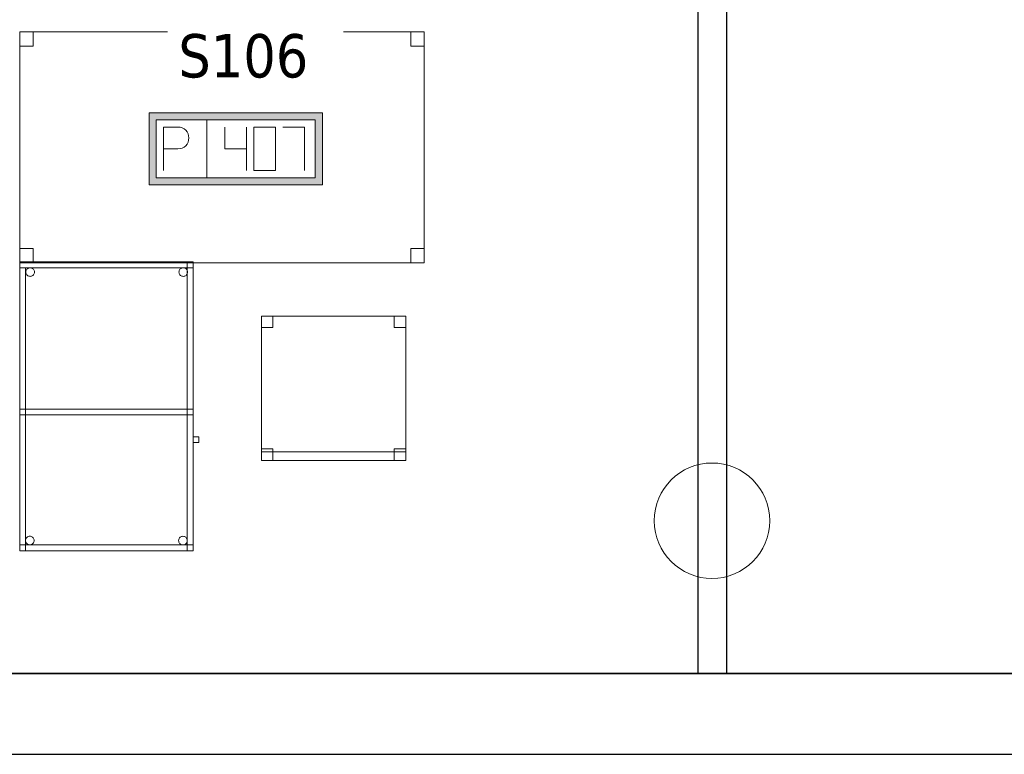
# Model space of a CAD drawing. Header units: metres. Extents: x 391.1 to 427.5, y 12.7 to 28.4.
# Tile 18 of 139: x 408.3 to 411.7, y 12.8 to 15.4. Entities that reach past the tile are written whole.
import ezdxf

# ---------------------------------------------------------------- set-up
doc = ezdxf.new("R2010")
doc.units = ezdxf.units.M
doc.layers.add('01_SUELOS', color=7, linetype='Continuous', lineweight=25, true_color=0x007f00)
for name, color, linetype, lineweight in [('02_MOBILIARIO', 7, 'Continuous', 18), ('A-COLS-____-MCUT', 7, 'Continuous', 18), ('A-COLS-____-OTLN', 7, 'Continuous', 18), ('A-DETL-____-MBND', 7, 'Continuous', 18), ('A-WALL-____-MCUT', 7, 'Continuous', 25), ('A-WALL-____-OTLN', 7, 'Continuous', 25), ('E-ELEC-FIXT-IDEN', 7, 'Continuous', 30)]:
    doc.layers.add(name, color=color, linetype=linetype, lineweight=lineweight)
doc.styles.add('Tahoma_3', font='tahoma.ttf', dxfattribs={"height": 0.15})

# ---------------------------------------------------------------- blocks, each defined once
blk = doc.blocks.new('Family - Taula 100X60_P1-154588-04_ELEC_P1')
at = {"layer": 'A-DETL-____-MBND', "color": 253, "true_color": 0xaaaaaa}
for p, q in [((0, 0.98), (0, 1)), ((0, 1), (0, 0.98)), ((0, 1), (0.6, 1)), ((0.6, 1), (0, 1)), ((0.6, 1), (0, 1)), ((0, 1), (0.6, 1)), ((0, 1), (0, 0)), ((0, 0), (0, 1)), ((0.6, 1), (0, 1)), ((0, 1), (0.6, 1)), ((0, 1), (0, 0)), ((0, 0), (0, 1)), ((0, 1), (0.58, 1)), ((0, 0), (0, 1)), ((0.58, 1), (0, 1)), ((0, 1), (0, 0)), ((0.58, 1), (0.58, 0)), ((0.58, 0), (0.58, 1)), ((0.6, 1), (0.6, 0.98)), ((0.6, 1), (0.6, 0.98)), ((0.6, 0), (0.6, 1)), ((0.6, 1), (0.6, 0)), ((0.6, 0), (0.6, 1)), ((0.6, 1), (0.6, 0)), ((0.6, 0.98), (0, 0.98)), ((0, 0.98), (0.6, 0.98)), ((0, 0.98), (0.02, 0.98)), ((0.02, 0.98), (0, 0.98)), ((0, 0), (0, 0.98)), ((0, 0.98), (0, 0)), ((0.02, 0.98), (0.02, 0)), ((0.02, 0), (0.02, 0.98)), ((0.0212, 0.965), (0.0215, 0.9676)), ((0.0215, 0.9676), (0.0212, 0.965)), ((0.0215, 0.9624), (0.0212, 0.965)), ((0.0212, 0.965), (0.0215, 0.9624)), ((0.0215, 0.9676), (0.0221, 0.9701)), ((0.0221, 0.9701), (0.0215, 0.9676)), ((0.0221, 0.9599), (0.0215, 0.9624)), ((0.0215, 0.9624), (0.0221, 0.9599)), ((0.0221, 0.9701), (0.0232, 0.9725)), ((0.0232, 0.9725), (0.0221, 0.9701)), ((0.0232, 0.9575), (0.0221, 0.9599)), ((0.0221, 0.9599), (0.0232, 0.9575)), ((0.0232, 0.9725), (0.0247, 0.9746)), ((0.0247, 0.9746), (0.0232, 0.9725)), ((0.0247, 0.9554), (0.0232, 0.9575)), ((0.0232, 0.9575), (0.0247, 0.9554)), ((0.0247, 0.9746), (0.0266, 0.9764)), ((0.0266, 0.9764), (0.0247, 0.9746)), ((0.0266, 0.9536), (0.0247, 0.9554)), ((0.0247, 0.9554), (0.0266, 0.9536)), ((0.0266, 0.9764), (0.0287, 0.9779)), ((0.0287, 0.9779), (0.0266, 0.9764)), ((0.0287, 0.9779), (0.0311, 0.979)), ((0.0311, 0.979), (0.0287, 0.9779)), ((0.0311, 0.979), (0.0336, 0.9797)), ((0.0336, 0.9797), (0.0311, 0.979)), ((0.0336, 0.9797), (0.0362, 0.9799)), ((0.0362, 0.9799), (0.0336, 0.9797)), ((0.0362, 0.9799), (0.0388, 0.9797)), ((0.0388, 0.9797), (0.0362, 0.9799)), ((0.0388, 0.9797), (0.0413, 0.979)), ((0.0413, 0.979), (0.0388, 0.9797)), ((0.0413, 0.979), (0.0436, 0.9779)), ((0.0436, 0.9779), (0.0413, 0.979)), ((0.0436, 0.9779), (0.0458, 0.9764)), ((0.0458, 0.9764), (0.0436, 0.9779)), ((0.0458, 0.9764), (0.0476, 0.9746)), ((0.0476, 0.9746), (0.0458, 0.9764)), ((0.0476, 0.9554), (0.0458, 0.9536)), ((0.0458, 0.9536), (0.0476, 0.9554)), ((0.0476, 0.9746), (0.0491, 0.9725)), ((0.0491, 0.9725), (0.0476, 0.9746)), ((0.0491, 0.9575), (0.0476, 0.9554)), ((0.0476, 0.9554), (0.0491, 0.9575)), ((0.0491, 0.9725), (0.0502, 0.9701)), ((0.0502, 0.9701), (0.0491, 0.9725)), ((0.0502, 0.9599), (0.0491, 0.9575)), ((0.0491, 0.9575), (0.0502, 0.9599)), ((0.0502, 0.9701), (0.0509, 0.9676)), ((0.0509, 0.9676), (0.0502, 0.9701)), ((0.0509, 0.9624), (0.0502, 0.9599)), ((0.0502, 0.9599), (0.0509, 0.9624)), ((0.0509, 0.9676), (0.0511, 0.965)), ((0.0511, 0.965), (0.0509, 0.9676)), ((0.0511, 0.965), (0.0509, 0.9624)), ((0.0509, 0.9624), (0.0511, 0.965)), ((0.5512, 0.965), (0.5515, 0.9676)), ((0.5515, 0.9676), (0.5512, 0.965)), ((0.5515, 0.9624), (0.5512, 0.965)), ((0.5512, 0.965), (0.5515, 0.9624)), ((0.5515, 0.9676), (0.5521, 0.9701)), ((0.5521, 0.9701), (0.5515, 0.9676)), ((0.5521, 0.9599), (0.5515, 0.9624)), ((0.5515, 0.9624), (0.5521, 0.9599)), ((0.5521, 0.9701), (0.5532, 0.9725)), ((0.5532, 0.9725), (0.5521, 0.9701)), ((0.5532, 0.9575), (0.5521, 0.9599)), ((0.5521, 0.9599), (0.5532, 0.9575)), ((0.5532, 0.9725), (0.5547, 0.9746)), ((0.5547, 0.9746), (0.5532, 0.9725)), ((0.5547, 0.9554), (0.5532, 0.9575)), ((0.5532, 0.9575), (0.5547, 0.9554)), ((0.5547, 0.9746), (0.5566, 0.9764)), ((0.5566, 0.9764), (0.5547, 0.9746)), ((0.5566, 0.9536), (0.5547, 0.9554)), ((0.5547, 0.9554), (0.5566, 0.9536)), ((0.5566, 0.9764), (0.5587, 0.9779)), ((0.5587, 0.9779), (0.5566, 0.9764)), ((0.5587, 0.9779), (0.5611, 0.979)), ((0.5611, 0.979), (0.5587, 0.9779)), ((0.5611, 0.979), (0.5636, 0.9797)), ((0.5636, 0.9797), (0.5611, 0.979)), ((0.5636, 0.9797), (0.5662, 0.9799)), ((0.5662, 0.9799), (0.5636, 0.9797)), ((0.5662, 0.9799), (0.5688, 0.9797)), ((0.5688, 0.9797), (0.5662, 0.9799)), ((0.5688, 0.9797), (0.5713, 0.979)), ((0.5713, 0.979), (0.5688, 0.9797)), ((0.5713, 0.979), (0.5736, 0.9779)), ((0.5736, 0.9779), (0.5713, 0.979)), ((0.5736, 0.9779), (0.5758, 0.9764)), ((0.5758, 0.9764), (0.5736, 0.9779)), ((0.5758, 0.9764), (0.5776, 0.9746)), ((0.5776, 0.9746), (0.5758, 0.9764)), ((0.5776, 0.9554), (0.5758, 0.9536)), ((0.5758, 0.9536), (0.5776, 0.9554)), ((0.5776, 0.9746), (0.5791, 0.9725)), ((0.5791, 0.9725), (0.5776, 0.9746)), ((0.5791, 0.9575), (0.5776, 0.9554)), ((0.5776, 0.9554), (0.5791, 0.9575)), ((0.5791, 0.9725), (0.5802, 0.9701)), ((0.5802, 0.9701), (0.5791, 0.9725)), ((0.5802, 0.9599), (0.5791, 0.9575)), ((0.5791, 0.9575), (0.5802, 0.9599)), ((0.5802, 0.9701), (0.5809, 0.9676)), ((0.5809, 0.9676), (0.5802, 0.9701)), ((0.5809, 0.9624), (0.5802, 0.9599)), ((0.5802, 0.9599), (0.5809, 0.9624)), ((0.5809, 0.9676), (0.5811, 0.965)), ((0.5811, 0.965), (0.5809, 0.9676)), ((0.5811, 0.965), (0.5809, 0.9624)), ((0.5809, 0.9624), (0.5811, 0.965)), ((0.0287, 0.9521), (0.0266, 0.9536)), ((0.0266, 0.9536), (0.0287, 0.9521)), ((0.0311, 0.951), (0.0287, 0.9521)), ((0.0287, 0.9521), (0.0311, 0.951)), ((0.0336, 0.9503), (0.0311, 0.951)), ((0.0311, 0.951), (0.0336, 0.9503)), ((0.0362, 0.9501), (0.0336, 0.9503)), ((0.0336, 0.9503), (0.0362, 0.9501)), ((0.0388, 0.9503), (0.0362, 0.9501)), ((0.0362, 0.9501), (0.0388, 0.9503)), ((0.0413, 0.951), (0.0388, 0.9503)), ((0.0388, 0.9503), (0.0413, 0.951)), ((0.0436, 0.9521), (0.0413, 0.951)), ((0.0413, 0.951), (0.0436, 0.9521)), ((0.0458, 0.9536), (0.0436, 0.9521)), ((0.0436, 0.9521), (0.0458, 0.9536)), ((0.5587, 0.9521), (0.5566, 0.9536)), ((0.5566, 0.9536), (0.5587, 0.9521)), ((0.5611, 0.951), (0.5587, 0.9521)), ((0.5587, 0.9521), (0.5611, 0.951)), ((0.5636, 0.9503), (0.5611, 0.951)), ((0.5611, 0.951), (0.5636, 0.9503)), ((0.5662, 0.9501), (0.5636, 0.9503)), ((0.5636, 0.9503), (0.5662, 0.9501)), ((0.5688, 0.9503), (0.5662, 0.9501)), ((0.5662, 0.9501), (0.5688, 0.9503)), ((0.5713, 0.951), (0.5688, 0.9503)), ((0.5688, 0.9503), (0.5713, 0.951)), ((0.5736, 0.9521), (0.5713, 0.951)), ((0.5713, 0.951), (0.5736, 0.9521)), ((0.5758, 0.9536), (0.5736, 0.9521)), ((0.5736, 0.9521), (0.5758, 0.9536)), ((0, 0.47), (0, 0.49)), ((0, 0.49), (0, 0.47)), ((0, 0.49), (0.6, 0.49)), ((0.6, 0.49), (0, 0.49)), ((0, 0.47), (0, 0.49)), ((0, 0.49), (0, 0.47)), ((0, 0.49), (0.58, 0.49)), ((0.58, 0.49), (0, 0.49)), ((0.58, 0.49), (0.6, 0.49)), ((0.6, 0.49), (0.58, 0.49)), ((0.58, 0), (0.58, 0.49)), ((0.58, 0.49), (0.58, 0)), ((0.58, 0.49), (0.58, 0.47)), ((0.58, 0.49), (0.58, 0.47)), ((0.6, 0.49), (0.6, 0)), ((0.6, 0), (0.6, 0.49)), ((0.6, 0.49), (0.6, 0.47)), ((0.6, 0.49), (0.6, 0.47)), ((0.6, 0.47), (0, 0.47)), ((0, 0.47), (0.6, 0.47)), ((0.58, 0.47), (0, 0.47)), ((0, 0.47), (0.58, 0.47)), ((0.6, 0.3744), (0.6, 0.3944)), ((0.6, 0.3944), (0.62, 0.3944)), ((0.62, 0.3944), (0.6, 0.3944)), ((0.6, 0.3944), (0.6, 0.3744)), ((0.62, 0.3944), (0.62, 0.3744)), ((0.62, 0.3744), (0.62, 0.3944)), ((0.62, 0.3744), (0.6, 0.3744)), ((0.6, 0.3744), (0.62, 0.3744)), ((0.02, 0.0353), (0.0203, 0.0379)), ((0.0203, 0.0379), (0.02, 0.0353)), ((0.0203, 0.0327), (0.02, 0.0353)), ((0.02, 0.0353), (0.0203, 0.0327)), ((0.0203, 0.0379), (0.0209, 0.0404)), ((0.0209, 0.0404), (0.0203, 0.0379)), ((0.0209, 0.0404), (0.022, 0.0428)), ((0.022, 0.0428), (0.0209, 0.0404)), ((0.022, 0.0428), (0.0235, 0.0449)), ((0.0235, 0.0449), (0.022, 0.0428)), ((0.0235, 0.0449), (0.0254, 0.0467)), ((0.0254, 0.0467), (0.0235, 0.0449)), ((0.0254, 0.0467), (0.0275, 0.0482)), ((0.0275, 0.0482), (0.0254, 0.0467)), ((0.0275, 0.0482), (0.0299, 0.0493)), ((0.0299, 0.0493), (0.0275, 0.0482)), ((0.0299, 0.0493), (0.0324, 0.05)), ((0.0324, 0.05), (0.0299, 0.0493)), ((0.0324, 0.05), (0.035, 0.0502)), ((0.035, 0.0502), (0.0324, 0.05)), ((0.035, 0.0502), (0.0376, 0.05)), ((0.0376, 0.05), (0.035, 0.0502)), ((0.0376, 0.05), (0.0401, 0.0493)), ((0.0401, 0.0493), (0.0376, 0.05)), ((0.0401, 0.0493), (0.0424, 0.0482)), ((0.0424, 0.0482), (0.0401, 0.0493)), ((0.0424, 0.0482), (0.0446, 0.0467)), ((0.0446, 0.0467), (0.0424, 0.0482)), ((0.0446, 0.0467), (0.0464, 0.0449)), ((0.0464, 0.0449), (0.0446, 0.0467)), ((0.0464, 0.0449), (0.0479, 0.0428)), ((0.0479, 0.0428), (0.0464, 0.0449)), ((0.0479, 0.0428), (0.049, 0.0404)), ((0.049, 0.0404), (0.0479, 0.0428)), ((0.049, 0.0404), (0.0497, 0.0379)), ((0.0497, 0.0379), (0.049, 0.0404)), ((0.0497, 0.0379), (0.0499, 0.0353)), ((0.0499, 0.0353), (0.0497, 0.0379)), ((0.0499, 0.0353), (0.0497, 0.0327)), ((0.0497, 0.0327), (0.0499, 0.0353)), ((0.5501, 0.035), (0.5503, 0.0375)), ((0.5503, 0.0375), (0.5501, 0.035)), ((0.5503, 0.0324), (0.5501, 0.035)), ((0.5501, 0.035), (0.5503, 0.0324)), ((0.5503, 0.0375), (0.551, 0.0401)), ((0.551, 0.0401), (0.5503, 0.0375)), ((0.551, 0.0401), (0.5521, 0.0424)), ((0.5521, 0.0424), (0.551, 0.0401)), ((0.5521, 0.0424), (0.5536, 0.0446)), ((0.5536, 0.0446), (0.5521, 0.0424)), ((0.5536, 0.0446), (0.5554, 0.0464)), ((0.5554, 0.0464), (0.5536, 0.0446)), ((0.5554, 0.0464), (0.5575, 0.0479)), ((0.5575, 0.0479), (0.5554, 0.0464)), ((0.5575, 0.0479), (0.5599, 0.049)), ((0.5599, 0.049), (0.5575, 0.0479)), ((0.5599, 0.049), (0.5624, 0.0497)), ((0.5624, 0.0497), (0.5599, 0.049)), ((0.5624, 0.0497), (0.565, 0.0499)), ((0.565, 0.0499), (0.5624, 0.0497)), ((0.565, 0.0499), (0.5676, 0.0497)), ((0.5676, 0.0497), (0.565, 0.0499)), ((0.5676, 0.0497), (0.5701, 0.049)), ((0.5701, 0.049), (0.5676, 0.0497)), ((0.5701, 0.049), (0.5725, 0.0479)), ((0.5725, 0.0479), (0.5701, 0.049)), ((0.5725, 0.0479), (0.5746, 0.0464)), ((0.5746, 0.0464), (0.5725, 0.0479)), ((0.5746, 0.0464), (0.5764, 0.0446)), ((0.5764, 0.0446), (0.5746, 0.0464)), ((0.5764, 0.0446), (0.5779, 0.0424)), ((0.5779, 0.0424), (0.5764, 0.0446)), ((0.5779, 0.0424), (0.579, 0.0401)), ((0.579, 0.0401), (0.5779, 0.0424)), ((0.579, 0.0401), (0.5797, 0.0375)), ((0.5797, 0.0375), (0.579, 0.0401)), ((0.5797, 0.0375), (0.5799, 0.035)), ((0.5799, 0.035), (0.5797, 0.0375)), ((0.5799, 0.035), (0.5797, 0.0324)), ((0.5797, 0.0324), (0.5799, 0.035)), ((0, 0), (0, 0.02)), ((0, 0.02), (0, 0)), ((0, 0.02), (0.6, 0.02)), ((0.6, 0.02), (0, 0.02)), ((0, 0), (0.6, 0)), ((0.6, 0), (0, 0)), ((0, 0), (0.6, 0)), ((0.6, 0), (0, 0)), ((0.6, 0), (0, 0)), ((0, 0), (0.6, 0)), ((0.02, 0), (0, 0)), ((0.0209, 0.0302), (0.0203, 0.0327)), ((0.0203, 0.0327), (0.0209, 0.0302)), ((0.022, 0.0278), (0.0209, 0.0302)), ((0.0209, 0.0302), (0.022, 0.0278)), ((0.0235, 0.0257), (0.022, 0.0278)), ((0.022, 0.0278), (0.0235, 0.0257)), ((0.0254, 0.0238), (0.0235, 0.0257)), ((0.0235, 0.0257), (0.0254, 0.0238)), ((0.0275, 0.0224), (0.0254, 0.0238)), ((0.0254, 0.0238), (0.0275, 0.0224)), ((0.0299, 0.0213), (0.0275, 0.0224)), ((0.0275, 0.0224), (0.0299, 0.0213)), ((0.0324, 0.0206), (0.0299, 0.0213)), ((0.0299, 0.0213), (0.0324, 0.0206)), ((0.035, 0.0204), (0.0324, 0.0206)), ((0.0324, 0.0206), (0.035, 0.0204)), ((0.0376, 0.0206), (0.035, 0.0204)), ((0.035, 0.0204), (0.0376, 0.0206)), ((0.0401, 0.0213), (0.0376, 0.0206)), ((0.0376, 0.0206), (0.0401, 0.0213)), ((0.0424, 0.0224), (0.0401, 0.0213)), ((0.0401, 0.0213), (0.0424, 0.0224)), ((0.0446, 0.0238), (0.0424, 0.0224)), ((0.0424, 0.0224), (0.0446, 0.0238)), ((0.0464, 0.0257), (0.0446, 0.0238)), ((0.0446, 0.0238), (0.0464, 0.0257)), ((0.0479, 0.0278), (0.0464, 0.0257)), ((0.0464, 0.0257), (0.0479, 0.0278)), ((0.049, 0.0302), (0.0479, 0.0278)), ((0.0479, 0.0278), (0.049, 0.0302)), ((0.0497, 0.0327), (0.049, 0.0302)), ((0.049, 0.0302), (0.0497, 0.0327)), ((0.551, 0.0298), (0.5503, 0.0324)), ((0.5503, 0.0324), (0.551, 0.0298)), ((0.5521, 0.0275), (0.551, 0.0298)), ((0.551, 0.0298), (0.5521, 0.0275)), ((0.5536, 0.0254), (0.5521, 0.0275)), ((0.5521, 0.0275), (0.5536, 0.0254)), ((0.5554, 0.0235), (0.5536, 0.0254)), ((0.5536, 0.0254), (0.5554, 0.0235)), ((0.5575, 0.022), (0.5554, 0.0235)), ((0.5554, 0.0235), (0.5575, 0.022)), ((0.5599, 0.0209), (0.5575, 0.022)), ((0.5575, 0.022), (0.5599, 0.0209)), ((0.5624, 0.0202), (0.5599, 0.0209)), ((0.5599, 0.0209), (0.5624, 0.0202)), ((0.565, 0.02), (0.5624, 0.0202)), ((0.5624, 0.0202), (0.565, 0.02)), ((0.5676, 0.0202), (0.565, 0.02)), ((0.565, 0.02), (0.5676, 0.0202)), ((0.5701, 0.0209), (0.5676, 0.0202)), ((0.5676, 0.0202), (0.5701, 0.0209)), ((0.5725, 0.022), (0.5701, 0.0209)), ((0.5701, 0.0209), (0.5725, 0.022)), ((0.5746, 0.0235), (0.5725, 0.022)), ((0.5725, 0.022), (0.5746, 0.0235)), ((0.5764, 0.0254), (0.5746, 0.0235)), ((0.5746, 0.0235), (0.5764, 0.0254)), ((0.5779, 0.0275), (0.5764, 0.0254)), ((0.5764, 0.0254), (0.5779, 0.0275)), ((0.579, 0.0298), (0.5779, 0.0275)), ((0.5779, 0.0275), (0.579, 0.0298)), ((0.5797, 0.0324), (0.579, 0.0298)), ((0.579, 0.0298), (0.5797, 0.0324)), ((0.6, 0), (0.58, 0)), ((0.6, 0.02), (0.6, 0)), ((0.6, 0.02), (0.6, 0)), ((0.58, 0), (0, 0)), ((0, 0), (0.58, 0)), ((0.02, 0), (0, 0)), ((0.6, 0), (0.58, 0))]:
    blk.add_line(p, q, dxfattribs=at)
blk = doc.blocks.new('Family - Pilar P1-154684-04_ELEC_P1')
at = {"layer": 'A-COLS-____-MCUT', "color": 253, "true_color": 0xaaaaaa}
for start, end in [(360, 180), (180, 360)]:
    blk.add_arc((0.2, 0.2), 0.2, start, end, dxfattribs=at)
at = {"layer": 'A-COLS-____-OTLN', "color": 253, "true_color": 0xaaaaaa}
for start, end in [(360, 180), (180, 360)]:
    blk.add_arc((0.2, 0.2), 0.2, start, end, dxfattribs=at)
blk = doc.blocks.new('Family - LONDR55-XX_ZZ-ARQ-CAA-M3D-Londres55-155045-04_ELEC_P1')
at = {"layer": '01_SUELOS', "color": 9, "true_color": 0xaad4aa}
for p, q in [((0, 0), (25.4183, 0)), ((25.4183, 0), (0, 0))]:
    blk.add_line(p, q, dxfattribs=at)
blk = doc.blocks.new('Family - Cadira d_Oficina_P1-155092-04_ELEC_P1')
at = {"layer": 'A-DETL-____-MBND', "color": 253, "true_color": 0xaaaaaa}
for p, q in [((0, 0.5), (0.5, 0.5)), ((0, 0), (0, 0.5)), ((0.5, 0.5), (0, 0.5)), ((0, 0.5), (0, 0)), ((0, 0.46), (0, 0.5)), ((0, 0.5), (0.04, 0.5)), ((0.04, 0.5), (0, 0.5)), ((0, 0.5), (0, 0.46)), ((0.04, 0.5), (0.04, 0.46)), ((0.04, 0.46), (0.04, 0.5)), ((0.46, 0.46), (0.46, 0.5)), ((0.46, 0.5), (0.5, 0.5)), ((0.5, 0.5), (0.46, 0.5)), ((0.46, 0.5), (0.46, 0.46)), ((0.5, 0.5), (0.5, 0.46)), ((0.5, 0.46), (0.5, 0.5)), ((0.5, 0.5), (0.5, 0)), ((0.5, 0), (0.5, 0.5)), ((0.04, 0.46), (0, 0.46)), ((0, 0.46), (0.04, 0.46)), ((0.5, 0.46), (0.46, 0.46)), ((0.46, 0.46), (0.5, 0.46)), ((0, 0), (0, 0.04)), ((0, 0.04), (0.04, 0.04)), ((0.04, 0.04), (0, 0.04)), ((0, 0.04), (0, 0)), ((0.04, 0.04), (0.04, 0)), ((0.04, 0), (0.04, 0.04)), ((0.46, 0), (0.46, 0.04)), ((0.46, 0.04), (0.5, 0.04)), ((0.5, 0.04), (0.46, 0.04)), ((0.46, 0.04), (0.46, 0)), ((0.5, 0.04), (0.5, 0)), ((0.5, 0), (0.5, 0.04)), ((0, 0), (0, 0.03)), ((0, 0.03), (0.5, 0.03)), ((0.5, 0.03), (0, 0.03)), ((0, 0.03), (0, 0)), ((0.5, 0), (0, 0)), ((0, 0), (0.5, 0)), ((0.04, 0), (0, 0)), ((0, 0), (0.04, 0)), ((0.5, 0), (0, 0)), ((0, 0), (0.5, 0)), ((0.5, 0), (0.46, 0)), ((0.5, 0.03), (0.5, 0)), ((0.5, 0), (0.5, 0.03)), ((0.46, 0), (0.5, 0))]:
    blk.add_line(p, q, dxfattribs=at)
blk = doc.blocks.new('Family - Mur P1-155141-04_ELEC_P1')
at = {"layer": 'A-WALL-____-MCUT', "color": 253, "true_color": 0xaaaaaa}
for p, q in [((25.4738, 0.28), (0.0555, 0.28)), ((0, 0), (25.4157, 0))]:
    blk.add_line(p, q, dxfattribs=at)
at = {"layer": 'A-WALL-____-OTLN', "color": 253, "true_color": 0xaaaaaa}
for p, q in [((25.4738, 0.28), (0.0555, 0.28)), ((0, 0), (25.4157, 0))]:
    blk.add_line(p, q, dxfattribs=at)
at = {"layer": 'A-WALL-____-OTLN', "color": 253, "lineweight": 18, "true_color": 0xaaaaaa}
blk.add_line((0, 0), (25.4157, 0), dxfattribs=at)
blk = doc.blocks.new('Family - Envans P1-155277-04_ELEC_P1')
at = {"layer": 'A-WALL-____-MCUT', "color": 253, "true_color": 0xaaaaaa}
for p, q in [((2.7888, 0.1), (0, 0.1)), ((0, 0.1), (0, 0)), ((2.7888, 0), (2.7888, 0.1)), ((0, 0), (2.7888, 0))]:
    blk.add_line(p, q, dxfattribs=at)
at = {"layer": 'A-WALL-____-OTLN', "color": 253, "true_color": 0xaaaaaa}
for p, q in [((2.7888, 0.1), (0, 0.1)), ((0, 0.1), (0, 0)), ((2.7888, 0), (2.7888, 0.1)), ((0, 0), (2.7888, 0))]:
    blk.add_line(p, q, dxfattribs=at)
at = {"layer": 'A-WALL-____-OTLN', "color": 253, "lineweight": 18, "true_color": 0xaaaaaa}
blk.add_line((0, 0), (2.7888, 0), dxfattribs=at)
blk = doc.blocks.new('Family - Taula 140X80_P1-155289-04_ELEC_P1')
at = {"layer": 'A-DETL-____-MBND', "color": 253, "true_color": 0xaaaaaa}
for p, q in [((0, 0.8001), (0.0464, 0.8001)), ((0, 0.7501), (0, 0.8001)), ((0.0464, 0.8001), (0, 0.8001)), ((0, 0.8001), (0, 0.7501)), ((0, 0.8001), (1.4, 0.8001)), ((0, 0), (0, 0.8001)), ((1.4, 0.8001), (0, 0.8001)), ((0, 0.8001), (0, 0)), ((0.0464, 0.8001), (0.0464, 0.7501)), ((0.0464, 0.7501), (0.0464, 0.8001)), ((1.3536, 0.8001), (1.4, 0.8001)), ((1.3536, 0.7501), (1.3536, 0.8001)), ((1.4, 0.8001), (1.3536, 0.8001)), ((1.3536, 0.8001), (1.3536, 0.7501)), ((1.4, 0.8001), (1.4, 0)), ((1.4, 0), (1.4, 0.8001)), ((1.4, 0.8001), (1.4, 0.7501)), ((1.4, 0.7501), (1.4, 0.8001)), ((0.0464, 0.7501), (0, 0.7501)), ((0, 0.7501), (0.0464, 0.7501)), ((1.4, 0.7501), (1.3536, 0.7501)), ((1.3536, 0.7501), (1.4, 0.7501)), ((0, 0.05), (0.0464, 0.05)), ((0, 0), (0, 0.05)), ((0.0464, 0.05), (0, 0.05)), ((0, 0.05), (0, 0)), ((0.0464, 0.05), (0.0464, 0)), ((0.0464, 0), (0.0464, 0.05)), ((1.3536, 0.05), (1.4, 0.05)), ((1.3536, 0), (1.3536, 0.05)), ((1.4, 0.05), (1.3536, 0.05)), ((1.3536, 0.05), (1.3536, 0)), ((1.4, 0.05), (1.4, 0)), ((1.4, 0), (1.4, 0.05)), ((0, 0), (0.0464, 0)), ((1.4, 0), (0, 0)), ((0, 0), (1.4, 0)), ((1.4, 0), (1.3536, 0)), ((1.3536, 0), (1.4, 0)), ((0.0464, 0), (0, 0))]:
    blk.add_line(p, q, dxfattribs=at)
blk = doc.blocks.new('LONDR55-XX_ZZ-ARQ-CAA-M3D-Londres55_ifc-1-04_ELEC_P1')
at = {"layer": '01_SUELOS', "color": 253, "lineweight": 18, "true_color": 0xaaaaaa}
blk.add_blockref('Family - LONDR55-XX_ZZ-ARQ-CAA-M3D-Londres55-155045-04_ELEC_P1', (398.2972, 13.1206), dxfattribs=at)
at = {"layer": '02_MOBILIARIO', "color": 253, "lineweight": 18, "true_color": 0xaaaaaa}
for name, p in [('Family - Taula 140X80_P1-155289-04_ELEC_P1', (408.3374, 14.5427)), ('Family - Taula 100X60_P1-154588-04_ELEC_P1', (408.3374, 13.5458)), ('Family - Cadira d_Oficina_P1-155092-04_ELEC_P1', (409.1739, 13.8583))]:
    blk.add_blockref(name, p, dxfattribs=at)
at = {"layer": 'A-COLS-____-OTLN', "color": 253, "lineweight": 18, "true_color": 0xaaaaaa}
blk.add_blockref('Family - Pilar P1-154684-04_ELEC_P1', (410.5337, 13.4495), dxfattribs=at)
at = {"layer": 'A-WALL-____-OTLN', "color": 253, "lineweight": 18, "true_color": 0xaaaaaa, "rotation": 270}
blk.add_blockref('Family - Envans P1-155277-04_ELEC_P1', (410.685, 15.9095), dxfattribs=at)
at = {"layer": 'A-WALL-____-OTLN', "color": 253, "lineweight": 18, "true_color": 0xaaaaaa}
blk.add_blockref('Family - Mur P1-155141-04_ELEC_P1', (398.2417, 12.8406), dxfattribs=at)
blk = doc.blocks.new('ZYR_05_02_05 PT 4COL Terra - 07 PT Terra _4SC-2SAI-2VD_-903806-04_ELEC_P1')
at = {"layer": 'A-DETL-____-MBND', "true_color": 0x3c0aff}
h = blk.add_hatch(color=180, dxfattribs=at)
h.paths.add_polyline_path([(-0.3585, -0.125), (0.2415, -0.125), (0.2415, 0.125), (-0.3585, 0.125)])
h.paths.add_polyline_path([(-0.3335, -0.1), (-0.3335, 0.1), (0.2165, 0.1), (0.2165, -0.1)])
at = {"layer": 'A-DETL-____-MBND', "color": 180, "true_color": 0x3c0aff}
for p, q in [((0.2415, 0.125), (-0.3585, 0.125)), ((-0.3585, 0.125), (-0.3585, -0.125)), ((-0.3585, 0.125), (0.2415, 0.125)), ((-0.3585, 0.125), (-0.3585, -0.125)), ((0.2415, -0.125), (0.2415, 0.125)), ((0.2415, 0.125), (0.2415, -0.125)), ((-0.3335, -0.1), (-0.3335, 0.1)), ((-0.3335, 0.1), (0.2165, 0.1)), ((-0.3335, 0.1), (0.2165, 0.1)), ((-0.3335, -0.1), (-0.3335, 0.1)), ((-0.3085, 0.075), (-0.2585, 0.0754)), ((-0.3085, 0.075), (-0.3085, -0.075)), ((-0.1585, 0.1), (-0.1585, -0.1)), ((-0.096, 0.075), (-0.096, 0)), ((-0.021, 0.075), (-0.021, -0.075)), ((0.079, 0.075), (0.004, 0.075)), ((0.004, 0.075), (0.004, -0.075)), ((0.079, -0.075), (0.079, 0.075)), ((0.104, 0.075), (0.179, 0.075)), ((0.179, 0.075), (0.179, -0.075)), ((0.2165, 0.1), (0.2165, -0.1)), ((0.2165, 0.1), (0.2165, -0.1)), ((-0.3085, 0), (-0.2585, 0)), ((-0.096, 0), (-0.021, 0)), ((0.2165, -0.1), (-0.3335, -0.1)), ((0.2165, -0.1), (-0.3335, -0.1)), ((0.004, -0.075), (0.079, -0.075)), ((-0.3585, -0.125), (0.2415, -0.125)), ((0.2415, -0.125), (-0.3585, -0.125))]:
    blk.add_line(p, q, dxfattribs=at)
blk.add_arc((-0.2585, 0.0377), 0.0377, 270, 90, dxfattribs=at)

msp = doc.modelspace()

# ---------------------------------------------------------------- block references
at = {"lineweight": 5}
msp.add_blockref('LONDR55-XX_ZZ-ARQ-CAA-M3D-Londres55_ifc-1-04_ELEC_P1', (0, 0), dxfattribs=at)
at = {"layer": 'A-DETL-____-MBND', "color": 180, "true_color": 0x3c0aff}
msp.add_blockref('ZYR_05_02_05 PT 4COL Terra - 07 PT Terra _4SC-2SAI-2VD_-903806-04_ELEC_P1', (409.1438, 14.9375), dxfattribs=at)

# ---------------------------------------------------------------- next in the draw order: texts
at = {"layer": 'E-ELEC-FIXT-IDEN', "insert": (408.8865, 15.335), "char_height": 0.15, "width": 0.533122, "attachment_point": 1, "style": 'Tahoma_3', "bg_fill": 3, "box_fill_scale": 1.25, "bg_fill_color": 256, "bg_fill_true_color": 13158600, "bg_fill_transparency": 0}
msp.add_mtext('S106', dxfattribs=at)

doc.saveas('drawing.dxf')
